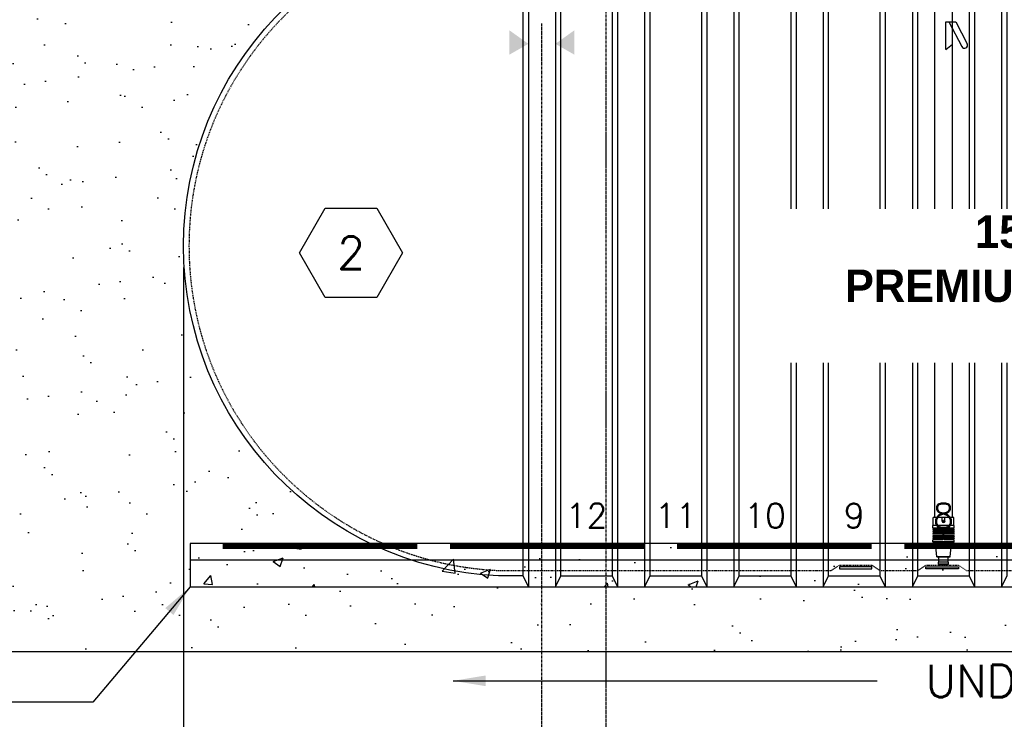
# Model space of a CAD drawing. Extents: x 1081 to 2220, y 0 to 2796.
# Tile 7 of 161: x 1494 to 1676, y 203 to 332. Entities that reach past the tile are written whole.
import ezdxf
from ezdxf.enums import TextEntityAlignment as Align

# ---------------------------------------------------------------- set-up
doc = ezdxf.new("R2010")
doc.units = 0
doc.header["$MEASUREMENT"] = 0
doc.header["$PDSIZE"] = 1
doc.linetypes.add('CENTER1', pattern=[0.6625, 0.5, -0.075, 0.0125, -0.075])
doc.linetypes.add('HIDDEN3', pattern=[0.1875, 0.125, -0.0625])
doc.layers.get('0').update_dxf_attribs({"linetype": 'CONTINUOUS'})
doc.layers.get('DEFPOINTS').update_dxf_attribs({"linetype": 'CONTINUOUS'})
for name, color, linetype in [('CENTERLINE', 3, 'CENTER1'), ('CONCRETE-HATCH', 2, 'CONTINUOUS'), ('DIM', 3, 'CONTINUOUS'), ('FILL-TUBE', 1, 'CONTINUOUS'), ('FREEZE-LINES', 8, 'CONTINUOUS'), ('PEAGRAVEL-HATCH', 3, 'CONTINUOUS'), ('TANK-ANCHOR', 4, 'CONTINUOUS'), ('TANK-DESCRIPTION', 3, 'CONTINUOUS'), ('TANK-HOLE', 5, 'CONTINUOUS'), ('TANK-UST', 5, 'CONTINUOUS'), ('TANK-UST-RIB', 7, 'CONTINUOUS'), ('TANK-UST-RIB-NO.', 7, 'CONTINUOUS'), ('TEXT', 3, 'CONTINUOUS')]:
    doc.layers.add(name, color=color, linetype=linetype)
doc.styles.add('BOLD', font='bold', dxfattribs={"height": 7.2})
doc.styles.add('SIMPLEX', font='simplex')
doc.dimstyles.new('DIM64', dxfattribs={"dimscale": 64, "dimtxt": 0.09375, "dimasz": 0.09375, "dimexe": 0.0625, "dimexo": 0.0625, "dimgap": 0.046875, "dimtad": 1, "dimdec": 4, "dimzin": 3, "dimdsep": 46, "dimlunit": 4, "dimtxsty": 'SIMPLEX', "dimcen": 0, "dimclrd": 256, "dimclre": 256, "dimclrt": 256, "dimadec": 0, "dimazin": 0, "dimtfac": 1, "dimtdec": 4, "dimtmove": 0, "dimatfit": 3, "dimfxl": 1, "dimfrac": 2, "dimtolj": 1, "dimtzin": 0, "dimarcsym": 0})

# ---------------------------------------------------------------- blocks, each defined once
blk = doc.blocks.new('*D16')
at = {"layer": 'DEFPOINTS', "color": 0, "transparency": 16777216}
for p in [(1524.62, 290.52), (1875.12, 290.52), (1875.12, 155.02)]:
    blk.add_point(p, dxfattribs=at)
at = {"layer": 'DIM', "lineweight": -2, "transparency": 16777216}
for p, q in [((1524.62, 286.52), (1524.62, 151.02)), ((1875.12, 286.52), (1875.12, 151.02)), ((1530.62, 155.02), (1869.12, 155.02))]:
    blk.add_line(p, q, dxfattribs=at)
at = {"layer": 'DIM', "transparency": 16777216}
for points in [[(1530.62, 156.02), (1530.62, 154.02), (1524.62, 155.02)], [(1869.12, 156.02), (1869.12, 154.02), (1875.12, 155.02)]]:
    blk.add_solid(points, dxfattribs=at)
at = {"layer": 'DIM', "transparency": 16777216, "insert": (1699.87, 162.59), "char_height": 6, "attachment_point": 5, "style": 'SIMPLEX'}
blk.add_mtext('\\A1;29\'-2 1/2" (F.V. TANK LENGTH)', dxfattribs=at)
blk = doc.blocks.new('*D21')
at = {"layer": 'DEFPOINTS', "color": 0, "transparency": 16777216}
for p in [(1524.62, 290.52), (1524.62, 173.52), (1590.87, 173.52)]:
    blk.add_point(p, dxfattribs=at)
at = {"layer": 'DIM', "lineweight": -2, "transparency": 16777216}
for p, q in [((1524.62, 286.52), (1524.62, 169.52)), ((1584.87, 173.52), (1530.62, 173.52))]:
    blk.add_line(p, q, dxfattribs=at)
at = {"layer": 'DIM', "transparency": 16777216}
for points in [[(1530.62, 174.52), (1530.62, 172.52), (1524.62, 173.52)], [(1584.87, 174.52), (1584.87, 172.52), (1590.87, 173.52)]]:
    blk.add_solid(points, dxfattribs=at)
at = {"layer": 'DIM', "transparency": 16777216, "insert": (1557.75, 181.09), "char_height": 6, "attachment_point": 5, "style": 'SIMPLEX'}
blk.add_mtext('\\A1;5\'-6 1/4"', dxfattribs=at)
blk = doc.blocks.new('*D22')
at = {"layer": 'DEFPOINTS', "color": 0, "transparency": 16777216}
for p in [(1389.62, 414.01), (1389.62, 155.02), (1524.62, 155.02)]:
    blk.add_point(p, dxfattribs=at)
at = {"layer": 'DIM', "lineweight": -2, "transparency": 16777216}
for p, q in [((1389.62, 410.01), (1389.62, 151.02)), ((1518.62, 155.02), (1395.62, 155.02))]:
    blk.add_line(p, q, dxfattribs=at)
at = {"layer": 'DIM', "transparency": 16777216}
for points in [[(1395.62, 156.02), (1395.62, 154.02), (1389.62, 155.02)], [(1518.62, 156.02), (1518.62, 154.02), (1524.62, 155.02)]]:
    blk.add_solid(points, dxfattribs=at)
at = {"layer": 'DIM', "transparency": 16777216, "insert": (1457.12, 161.59), "char_height": 6, "attachment_point": 5, "style": 'SIMPLEX'}
blk.add_mtext('\\A1;11\'-3"', dxfattribs=at)
blk = doc.blocks.new('*D23')
at = {"layer": 'DEFPOINTS', "color": 0, "transparency": 16777216}
for p in [(1389.62, 410.01), (1911.12, 410.01), (1911.12, 136.52)]:
    blk.add_point(p, dxfattribs=at)
at = {"layer": 'DIM', "lineweight": -2, "transparency": 16777216}
for p, q in [((1389.62, 406.01), (1389.62, 132.52)), ((1911.12, 406.01), (1911.12, 132.52)), ((1395.62, 136.52), (1905.12, 136.52))]:
    blk.add_line(p, q, dxfattribs=at)
at = {"layer": 'DIM', "transparency": 16777216}
for points in [[(1395.62, 137.52), (1395.62, 135.52), (1389.62, 136.52)], [(1905.12, 137.52), (1905.12, 135.52), (1911.12, 136.52)]]:
    blk.add_solid(points, dxfattribs=at)
at = {"layer": 'DIM', "transparency": 16777216, "insert": (1650.37, 144.09), "char_height": 6, "attachment_point": 5, "style": 'SIMPLEX'}
blk.add_mtext('\\A1;43\'-5 1/2" (F.V. TANK SLAB)', dxfattribs=at)
blk = doc.blocks.new('HEX')
at = {"color": 3}
blk.add_lwpolyline([(-0.0577, 0.1), (-0.1155, 0), (-0.0577, -0.1), (0.0577, -0.1), (0.1155, 0), (0.0577, 0.1)], close=True, dxfattribs=at)
at = {"color": 3, "style": 'SIMPLEX'}
blk.add_attdef('D#', text='', height=0.08, dxfattribs=at).set_placement((0, 0), align=Align.MIDDLE)

msp = doc.modelspace()

# ---------------------------------------------------------------- hatches: boundary and pattern name
at = {"layer": 'CONCRETE-HATCH', "linetype": 'Continuous'}
h = msp.add_hatch(dxfattribs=at)
h.set_pattern_fill('AR-CONC', color=256, scale=2.67, style=0)
h.set_pattern_definition([(50, (1436.166, -1008.733), (19.15085, -1.67548), [2.0025, -22.0275]), (355, (1436.166, -1008.733), (-3.70466, 20.08353), [1.602, -17.622]), (100.4514, (1437.762, -1008.873), (15.4462, 18.40804), [1.70186, -18.7205]), (46.1842, (1436.166, -1003.393), (28.49534, -4.41936), [3.00375, -33.04125]), (96.6356, (1438.54, -1003.76), (24.9555, 26.00895), [2.5528, -28.08074]), (351.1842, (1436.166, -1003.393), (24.9555, 26.009), [2.403, -26.433]), (21, (1438.836, -1004.728), (15.93742, -10.74992), [2.0025, -22.0275]), (326, (1438.836, -1004.728), (6.49652, 19.3615), [1.602, -17.622]), (71.4514, (1440.164, -1005.624), (22.43394, 8.61156), [1.70186, -18.7205]), (37.5, (1436.166, -1008.733), (0.324668, 8.888266), [0, -17.4084, 0, -17.889, 0, -17.68875]), (7.5, (1436.166, -1008.733), (7.02396, 10.53079), [0, -10.1994, 0, -17.0079, 0, -6.74175]), (327.5, (1430.212, -1008.733), (14.25306, -0.602215), [0, -6.675, 0, -20.826, 0, -27.6345]), (317.5, (1427.542, -1008.733), (15.57107, 2.6728), [0, -8.6775, 0, -13.8306, 0, -19.6245])])
h.paths.add_polyline_path([(1525.87181, 227.51592), (1699.87181, 227.51592), (1699.87181, 235.51592), (1525.87181, 235.51592)])
at = {"layer": 'PEAGRAVEL-HATCH'}
h = msp.add_hatch(dxfattribs=at)
h.set_pattern_fill('AR-SAND', color=256, scale=7.5)
h.set_pattern_definition([(37.5, (3446.055, -354.827), (-0.47245, 14.45118), [0, -11.4, 0, -12.75, 0, -12.1875]), (7.5, (3446.055, -354.827), (13.27333, 21.1661), [0, -6.15, 0, -10.275, 0, -3.9375]), (327.5, (3436.83, -354.827), (23.356064, 0.04244), [0, -3.75, 0, -13.5, 0, -17.625]), (317.5, (3436.83, -354.827), (22.54595, 6.58257), [0, -1.875, 0, -8.85, 0, -10.125])])
edge = h.paths.add_edge_path()
edge.add_line((1324.45854, 362.66631), (1273.23821, 418.00736))
edge.add_line((1273.23821, 418.00736), (1294.36544, 418.00736))
edge.add_line((1294.36544, 418.00736), (1294.36544, 414.00736))
edge.add_line((1294.36544, 414.00736), (1524.62181, 414.00736))
edge.add_line((1524.62181, 414.00736), (1524.62181, 290.51592))
edge.add_arc((1585.68848, 290.51592), 61.06667, 540, 604.2443006)
edge.add_line((1559.15289, 235.51592), (1525.87181, 235.51592))
edge.add_line((1525.87181, 235.51592), (1525.87181, 227.51592))
edge.add_line((1525.87181, 227.51592), (1590.87181, 227.51592))
edge.add_line((1590.87181, 227.51592), (1590.87181, 215.52055))
edge.add_line((1590.87181, 215.52055), (1400.88866, 215.52049))
edge.add_line((1400.88866, 215.52049), (1393.26213, 221.38903))
edge.add_line((1393.26213, 221.38903), (1389.62181, 227.51592))
edge.add_line((1389.62181, 227.51592), (1382.82573, 237.01136))
edge.add_line((1382.82573, 237.01136), (1378.10325, 244.89756))
edge.add_line((1378.10325, 244.89756), (1373.90996, 252.25364))
edge.add_line((1373.90996, 252.25364), (1372.82141, 254.88162))
edge.add_line((1372.82141, 254.88162), (1370.22961, 260.13758))
edge.add_line((1370.22961, 260.13758), (1368.38959, 264.13273))
edge.add_line((1368.38959, 264.13273), (1363.90564, 271.70069))
edge.add_line((1363.90564, 271.70069), (1360.4424, 278.7569))
edge.add_line((1360.4424, 278.7569), (1357.92056, 283.60242))
edge.add_line((1357.92056, 283.60242), (1356.54494, 286.94297))
edge.add_line((1356.54494, 286.94297), (1354.83608, 291.10408))
edge.add_line((1354.83608, 291.10408), (1353.51403, 293.87147))
edge.add_line((1353.51403, 293.87147), (1351.62525, 299.69604))
edge.add_line((1351.62525, 299.69604), (1349.70261, 304.85077))
edge.add_line((1349.70261, 304.85077), (1348.14753, 309.05554))
edge.add_line((1348.14753, 309.05554), (1345.5039, 314.3115))
edge.add_line((1345.5039, 314.3115), (1343.89699, 316.93948))
edge.add_line((1343.89699, 316.93948), (1342.86027, 319.56745))
edge.add_line((1342.86027, 319.56745), (1341.98059, 321.72538))
edge.add_line((1341.98059, 321.72538), (1339.69828, 325.8746))
edge.add_line((1339.69828, 325.8746), (1337.10649, 331.13056))
edge.add_line((1337.10649, 331.13056), (1334.46286, 339.5401))
edge.add_line((1334.46286, 339.5401), (1332.33759, 345.32165))
edge.add_line((1332.33759, 345.32165), (1330.26416, 350.05201))
edge.add_line((1330.26416, 350.05201), (1328.65724, 354.25678))
edge.add_line((1328.65724, 354.25678), (1327.62053, 357.93595))
edge.add_line((1327.62053, 357.93595), (1324.45854, 362.66631))
h = msp.add_hatch(dxfattribs=at)
h.set_pattern_fill('AR-SAND', color=256, scale=7.5, style=0)
h.set_pattern_definition([(37.5, (1695.622, 290.516), (-0.47245, 14.4512), [0, -11.4, 0, -12.75, 0, -12.1875]), (7.5, (1695.622, 290.516), (13.2733, 21.1661), [0, -6.15, 0, -10.275, 0, -3.9375]), (327.5, (1686.397, 290.516), (23.3561, 0.04244), [0, -3.75, 0, -13.5, 0, -17.625]), (317.5, (1686.397, 290.516), (22.546, 6.5826), [0, -1.875, 0, -8.85, 0, -10.125])])
h.paths.add_polyline_path([(1524.62181, 414.00736), (1597.97431, 414.00736), (1597.97431, 412.74358), (1597.99022, 409.69624), (1598.03738, 409.69624), (1605.12181, 409.69624), (1605.12181, 366.04592), (1604.87181, 366.04592, -0.414213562), (1604.22261, 365.39672), (1604.22261, 365.04592), (1601.41142, 365.04592, 0.414213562), (1595.41142, 359.04592), (1595.41142, 351.51592), (1594.37181, 351.51592), (1593.37181, 353.51592), (1588.37181, 353.51592), (1587.37181, 351.51592), (1582.8358, 351.51592, 0.400591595), (1524.62181, 290.51592)])
h = msp.add_hatch(dxfattribs=at)
h.set_pattern_fill('AR-SAND', color=256, scale=7.5, style=0)
h.set_pattern_definition([(37.5, (1491.872, 215.52), (-0.47245, 14.4512), [0, -11.4, 0, -12.75, 0, -12.1875]), (7.5, (1491.872, 215.52), (13.2733, 21.1661), [0, -6.15, 0, -10.275, 0, -3.9375]), (327.5, (1482.647, 215.52), (23.35606, 0.04244), [0, -3.75, 0, -13.5, 0, -17.625]), (317.5, (1482.647, 215.52), (22.546, 6.5826), [0, -1.875, 0, -8.85, 0, -10.125])])
h.paths.add_polyline_path([(1726.37181, 227.51592), (1808.87181, 227.51592), (1808.87181, 215.52063), (1726.37181, 215.5206)])
h.paths.add_polyline_path([(1709.87181, 227.51592), (1726.37181, 227.51592), (1726.37181, 215.5206), (1709.87181, 215.52059)])
h.paths.add_polyline_path([(1689.87181, 227.51592), (1699.87181, 227.51592), (1709.87181, 227.51592), (1709.87181, 215.52059), (1689.87181, 215.52059)])
h.paths.add_polyline_path([(1590.87181, 227.51592), (1689.87181, 227.51592), (1689.87181, 215.52059), (1590.87181, 215.52055)])

# ---------------------------------------------------------------- linework, layer by layer
at = {"layer": 'CENTERLINE'}
msp.add_line((1590.87181, 169.51592), (1590.87181, 331.64268), dxfattribs=at)
at = {"layer": 'FILL-TUBE', "color": 1}
for p, q in [((1663.4752, 359.07761), (1663.4752, 240.33288)), ((1666.79116, 240.33288), (1666.78026, 348.29203)), ((1665.54756, 331.94232), (1667.42345, 331.94232)), ((1665.54756, 326.85367), (1665.54756, 331.94232)), ((1666.14036, 331.94232), (1668.50051, 327.36778)), ((1667.42345, 331.94232), (1669.51386, 327.8906)), ((1665.54756, 326.85367), (1666.79116, 327.82781)), ((1667.04162, 240.33288), (1663.22474, 240.33288)), ((1663.22474, 238.83037), (1663.22474, 240.33288)), ((1664.89501, 239.61353), (1664.89501, 240.33288)), ((1665.39501, 239.61353), (1665.39501, 240.33288)), ((1667.04162, 238.83037), (1667.04162, 240.33288)), ((1663.16224, 238.36162), (1663.16224, 238.83037)), ((1667.10412, 238.83037), (1663.16224, 238.83037)), ((1667.10412, 238.36162), (1667.10412, 238.83037)), ((1667.10412, 238.04912), (1663.16224, 238.04912)), ((1663.16224, 238.04912), (1663.16224, 237.95537)), ((1667.10412, 237.95537), (1663.16224, 237.95537)), ((1667.10412, 237.67412), (1663.16224, 237.67412)), ((1663.16224, 237.67412), (1663.16224, 237.58037)), ((1667.10412, 237.58037), (1663.16224, 237.58037)), ((1667.10412, 237.29912), (1663.16224, 237.29912)), ((1663.16224, 237.29912), (1663.16224, 237.20537)), ((1667.10412, 237.20537), (1663.16224, 237.20537)), ((1667.10412, 236.92412), (1663.16224, 236.92412)), ((1663.16224, 236.92412), (1663.16224, 236.83037)), ((1667.10412, 236.83037), (1663.16224, 236.83037)), ((1667.07287, 238.33037), (1663.19349, 238.33037)), ((1664.94568, 238.08037), (1663.19349, 238.08037)), ((1664.94568, 237.70537), (1663.19349, 237.70537)), ((1664.94568, 237.33037), (1663.19349, 237.33037)), ((1664.94568, 236.95537), (1663.19349, 236.95537)), ((1665.07068, 238.20537), (1665.07068, 238.33037)), ((1665.07068, 237.83037), (1665.07068, 237.95537)), ((1665.07068, 237.45537), (1665.07068, 237.58037)), ((1665.07068, 237.08037), (1665.07068, 237.20537)), ((1665.07068, 236.70537), (1665.07068, 236.83037)), ((1665.19568, 238.20537), (1665.19568, 238.33037)), ((1665.19568, 237.83037), (1665.19568, 237.95537)), ((1665.19568, 237.45537), (1665.19568, 237.58037)), ((1665.19568, 237.08037), (1665.19568, 237.20537)), ((1665.19568, 236.70537), (1665.19568, 236.83037)), ((1667.07287, 238.08037), (1665.32068, 238.08037)), ((1667.07287, 237.70537), (1665.32068, 237.70537)), ((1667.07287, 237.33037), (1665.32068, 237.33037)), ((1667.07287, 236.95537), (1665.32068, 236.95537)), ((1667.10412, 238.04912), (1667.10412, 237.95537)), ((1667.10412, 237.67412), (1667.10412, 237.58037)), ((1667.10412, 237.29912), (1667.10412, 237.20537)), ((1667.10412, 236.92412), (1667.10412, 236.83037)), ((1667.10412, 236.54912), (1663.16224, 236.54912)), ((1663.16224, 236.54912), (1663.16224, 236.45537)), ((1667.10412, 236.45537), (1663.16224, 236.45537)), ((1664.94568, 236.20537), (1663.16224, 236.20537)), ((1663.16224, 235.84918), (1663.16224, 236.20537)), ((1667.10412, 235.84918), (1663.16224, 235.84918)), ((1664.94568, 236.58037), (1663.19349, 236.58037)), ((1663.22474, 235.78668), (1663.48388, 235.78668)), ((1663.48388, 235.78668), (1666.78248, 235.78668)), ((1663.90735, 233.0731), (1663.67115, 235.60854)), ((1664.94568, 235.60854), (1663.67115, 235.60854)), ((1664.94568, 235.54604), (1664.94568, 235.78668)), ((1665.32068, 235.54604), (1664.94568, 235.54604)), ((1665.07068, 236.33037), (1665.07068, 236.45537)), ((1665.19568, 236.33037), (1665.19568, 236.45537)), ((1667.07287, 236.58037), (1665.32068, 236.58037)), ((1667.10412, 236.20537), (1665.32068, 236.20537)), ((1665.32068, 235.54604), (1665.32068, 235.78668)), ((1666.59522, 235.60854), (1665.32068, 235.60854)), ((1666.35901, 233.0731), (1666.59522, 235.60854)), ((1667.04162, 235.78668), (1666.78248, 235.78668)), ((1667.10412, 236.54912), (1667.10412, 236.45537)), ((1667.10412, 235.84918), (1667.10412, 236.20537)), ((1663.90735, 233.0731), (1666.35901, 233.0731)), ((1666.29674, 233.01592), (1663.96963, 233.01592)), ((1664.22474, 231.70342), (1664.22474, 232.05961)), ((1666.04162, 232.05961), (1664.22474, 232.05961)), ((1666.04162, 231.70342), (1664.22474, 231.70342)), ((1664.28724, 232.05961), (1664.28724, 233.01592)), ((1665.97912, 231.64092), (1664.28724, 231.64092)), ((1665.85412, 231.51592), (1664.41224, 231.51592)), ((1665.97912, 232.05961), (1665.97912, 233.01592)), ((1666.04162, 231.70342), (1666.04162, 232.05961))]:
    msp.add_line(p, q, dxfattribs=at)
msp.add_lwpolyline([(1665.14501, 239.51244), (1665.05747, 239.56298), (1665.05747, 239.66407), (1665.14501, 239.71461), (1665.23255, 239.66407), (1665.23255, 239.56298)], close=True, dxfattribs=at)
msp.add_circle((1665.14501, 239.61353), 0.21875, dxfattribs=at)
for centre, radius, start, end in [((1669.00718, 327.62919), 0.57014, 207.2906126, 27.2906126), ((1665.14501, 239.61353), 0.25, 180, 0), ((1663.19349, 238.36162), 0.03125, 180, 270), ((1663.19349, 238.04912), 0.03125, 90, 180), ((1663.19349, 237.67412), 0.03125, 90, 180), ((1663.19349, 237.29912), 0.03125, 90, 180), ((1663.19349, 236.92412), 0.03125, 90, 180), ((1664.94568, 238.20537), 0.125, 270, 0), ((1664.94568, 237.83037), 0.125, 270, 0), ((1664.94568, 237.45537), 0.125, 270, 0), ((1664.94568, 237.08037), 0.125, 270, 0), ((1664.94568, 236.70537), 0.125, 270, 0), ((1665.32068, 238.20537), 0.125, 180, 270), ((1665.32068, 237.83037), 0.125, 180, 270), ((1665.32068, 237.45537), 0.125, 180, 270), ((1665.32068, 237.08037), 0.125, 180, 270), ((1665.32068, 236.70537), 0.125, 180, 270), ((1667.07287, 238.36162), 0.03125, 270, 360), ((1667.07287, 238.04912), 0.03125, 0, 90), ((1667.07287, 237.67412), 0.03125, 0, 90), ((1667.07287, 237.29912), 0.03125, 0, 90), ((1667.07287, 236.92412), 0.03125, 0, 90), ((1663.19349, 236.54912), 0.03125, 90, 180), ((1663.22474, 235.84918), 0.0625, 180, 270), ((1663.48388, 235.59918), 0.1875, 2.8624052, 90), ((1664.94568, 236.33037), 0.125, 270, 0), ((1665.32068, 236.33037), 0.125, 180, 270), ((1666.78248, 235.59918), 0.1875, 90, 177.1375948), ((1667.04162, 235.84918), 0.0625, 270, 0), ((1667.07287, 236.54912), 0.03125, 0, 90), ((1663.96963, 233.07842), 0.0625, 184.8833535, 270), ((1666.29674, 233.07842), 0.0625, 270, 355.1166465), ((1664.28724, 231.70342), 0.0625, 180, 270), ((1664.41224, 231.64092), 0.125, 180, 270), ((1665.85412, 231.64092), 0.125, 270, 360), ((1665.97912, 231.70342), 0.0625, 270, 360)]:
    msp.add_arc(centre, radius, start, end, dxfattribs=at)
at = {"layer": 'FREEZE-LINES', "color": 8, "linetype": 'CENTER1'}
msp.add_line((1602.74363, 0), (1602.74363, 540), dxfattribs=at)
at = {"layer": 'TANK-ANCHOR', "color": 1}
msp.add_line((1525.87181, 232.51592), (1699.87181, 232.51592), dxfattribs=at)
at = {"layer": 'TANK-ANCHOR'}
msp.add_lwpolyline([(1525.87181, 227.51592), (1699.87181, 227.51592), (1699.87181, 235.51592), (1525.87181, 235.51592)], close=True, dxfattribs=at)
at = {"layer": 'TANK-ANCHOR', "color": 3, "const_width": 1}
for points in [[(1567.87181, 235.01592), (1531.87181, 235.01592)], [(1609.87181, 235.01592), (1573.87181, 235.01592)], [(1651.87181, 235.01592), (1615.87181, 235.01592)], [(1693.87181, 235.01592), (1657.87181, 235.01592)]]:
    msp.add_lwpolyline(points, dxfattribs=at)
at = {"layer": 'TANK-HOLE', "linetype": 'Continuous'}
msp.add_lwpolyline([(1400.8887, 215.52046), (1855.23953, 215.52064), (1864.89639, 205.86379), (1870.49458, 203.528), (1887.74904, 203.528), (1893.34724, 205.86379), (1903.00409, 215.52064), (1907.4815, 221.38903), (1911.12181, 227.51592)], dxfattribs=at)
at = {"layer": 'TANK-UST'}
for p, q in [((1594.37181, 229.51592), (1603.87181, 229.51592)), ((1610.87181, 229.51592), (1620.37181, 229.51592)), ((1627.37181, 229.51592), (1636.87181, 229.51592)), ((1643.87181, 229.51592), (1653.37181, 229.51592)), ((1660.37181, 229.51592), (1669.87181, 229.51592)), ((1660.37181, 229.51592), (1669.87181, 229.51592))]:
    msp.add_line(p, q, dxfattribs=at)
msp.add_lwpolyline([(1587.37181, 229.51592), (1582.8358, 229.51592, -0.9543276), (1582.8358, 351.51592), (1587.37181, 351.51592)], format="xyb", dxfattribs=at)
at = {"layer": 'TANK-UST', "color": 2, "linetype": 'HIDDEN3'}
msp.add_lwpolyline([(1812.39117, 350.51592), (1587.39117, 350.51592), (1587.37181, 350.51592), (1582.85926, 350.51592, 0.9539575), (1582.85926, 230.51592), (1587.37181, 230.51592), (1587.39117, 230.51592), (1644.3743, 230.51592)], format="xyb", dxfattribs=at)
msp.add_lwpolyline([(1644.3743, 230.51592), (1645.8743, 231.51592), (1651.8743, 231.51592), (1653.3743, 230.51592), (1660.3743, 230.51592), (1661.8743, 231.51592), (1667.8743, 231.51592), (1669.3743, 230.51592), (1713.58137, 230.51592)], dxfattribs=at)
at = {"layer": 'TANK-UST', "color": 3}
for points in [[(1651.8743, 230.84925), (1651.8743, 231.18259), (1645.8743, 231.18259), (1645.8743, 230.84925)], [(1661.8743, 230.84925), (1661.8743, 231.18259), (1667.8743, 231.18259), (1667.8743, 230.84925)], [(1661.8743, 230.84925), (1661.8743, 231.18258), (1667.8743, 231.18258), (1667.8743, 230.84925)]]:
    msp.add_lwpolyline(points, close=True, dxfattribs=at)
at = {"layer": 'TANK-UST', "color": 1, "linetype": 'Continuous'}
for points in [[(1588.37181, 327.87124), (1584.87181, 325.87124), (1588.37181, 327.87124), (1584.87181, 330.37124)], [(1593.37181, 327.87124), (1596.87181, 325.87124), (1593.37181, 327.87124), (1596.87181, 330.37124)]]:
    msp.add_solid(points, dxfattribs=at)
at = {"layer": 'TANK-UST-RIB', "color": 7}
for p, q in [((1588.37181, 353.51592), (1588.37181, 227.51592)), ((1593.37181, 353.51592), (1593.37181, 227.51592)), ((1626.37181, 353.51592), (1626.37181, 227.51592)), ((1637.87181, 353.51592), (1637.87181, 227.51592)), ((1642.87181, 353.51592), (1642.87181, 227.51592)), ((1654.37181, 353.51592), (1654.37181, 227.51592)), ((1659.37181, 353.51592), (1659.37181, 227.51592)), ((1670.87181, 353.51592), (1670.87181, 227.51592)), ((1675.87181, 353.51592), (1675.87181, 227.51592)), ((1621.37181, 351.93729), (1621.37181, 227.51592)), ((1604.87181, 350.57842), (1604.87181, 227.51592)), ((1609.87181, 350.57842), (1609.87181, 227.51592))]:
    msp.add_line(p, q, dxfattribs=at)
at = {"layer": 'TANK-UST-RIB', "color": 5}
for points in [[(1588.37181, 227.51592), (1593.37181, 227.51592), (1594.37181, 229.51592), (1594.37181, 351.51592), (1593.37181, 353.51592), (1588.37181, 353.51592), (1587.37181, 351.51592), (1587.37181, 229.51592)], [(1620.37181, 350.69884), (1620.37181, 229.51592), (1621.37181, 227.51592), (1626.37181, 227.51592), (1627.37181, 229.51592), (1627.37181, 351.51592), (1626.37181, 353.51592), (1625.40987, 353.51592), (1621.37181, 351.93729)], [(1637.87181, 227.51592), (1642.87181, 227.51592), (1643.87181, 229.51592), (1643.87181, 351.51592), (1642.87181, 353.51592), (1637.87181, 353.51592), (1636.87181, 351.51592), (1636.87181, 229.51592)], [(1654.37181, 227.51592), (1659.37181, 227.51592), (1660.37181, 229.51592), (1660.37181, 351.51592), (1659.37181, 353.51592), (1654.37181, 353.51592), (1653.37181, 351.51592), (1653.37181, 229.51592)], [(1670.87181, 227.51592), (1675.87181, 227.51592), (1676.87181, 229.51592), (1676.87181, 351.51592), (1675.87181, 353.51592), (1670.87181, 353.51592), (1669.87181, 351.51592), (1669.87181, 229.51592)], [(1604.87181, 227.51592), (1609.87181, 227.51592), (1610.87181, 229.51592), (1610.87181, 348.89092), (1609.87181, 350.57842), (1604.87181, 350.57842), (1603.87181, 348.89092), (1603.87181, 229.51592)]]:
    msp.add_lwpolyline(points, close=True, dxfattribs=at)

# ---------------------------------------------------------------- block references
at = {"layer": 'TEXT'}
ref = msp.add_blockref('HEX', (1555.59128, 289.24964), dxfattribs=dict(at, xscale=-82.50601499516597, yscale=82.50601499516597, zscale=82.50601499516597))
ref.add_attrib('D#', '2', dxfattribs={"layer": '0', "color": 0, "height": 6, "style": 'SIMPLEX'}).set_placement((1555.59128, 289.24964), align=Align.MIDDLE)

# ---------------------------------------------------------------- texts
at = {"layer": 'TANK-UST-RIB-NO.', "style": 'SIMPLEX'}
for s, p in [('12', (1599.12181, 240.65587)), ('11', (1615.62181, 240.65587)), ('10', (1632.12181, 240.65587)), ('9', (1648.62181, 240.65587)), ('8', (1665.12181, 240.65587))]:
    msp.add_text(s, height=4.5, dxfattribs=at).set_placement(p, align=Align.MIDDLE)
at = {"layer": 'TEXT', "style": 'SIMPLEX'}
msp.add_text('UNDISTURBED SOIL', height=6, dxfattribs=at).set_placement((1699.87181, 210.09924), align=Align.MIDDLE_CENTER)

# ---------------------------------------------------------------- dimensions: what is measured, and where the dimension line sits
at = {"layer": 'DIM'}
dim = msp.add_linear_dim(base=(1389.62181, 155.01592), p1=(1524.62181, 155.01592), p2=(1389.62181, 414.00736), angle=180, dimstyle='DIM64', dxfattribs=at)
dim.commit()
dim.dimension.update_dxf_attribs({"geometry": '*D22', "text_midpoint": (1457.12181, 161.58735)})
for base, p1, p2, angle, text, picture, middle in [((1911.12181, 136.51592), (1389.62181, 410.00736), (1911.12181, 410.00736), 0, '<> (F.V. TANK SLAB)', '*D23', (1650.37181, 144.08735)), ((1875.12181, 155.01592), (1524.62181, 290.51592), (1875.12181, 290.51592), 180, '<> (F.V. TANK LENGTH)', '*D16', (1699.87181, 162.58735))]:
    dim = msp.add_linear_dim(base=base, p1=p1, p2=p2, angle=angle, text=text, dimstyle='DIM64', dxfattribs=at)
    dim.commit()
    dim.dimension.update_dxf_attribs({"geometry": picture, "text_midpoint": middle})
at = {"layer": 'DIM', "color": 1}
dim = msp.add_linear_dim(base=(1524.62181, 173.51592), p1=(1590.87181, 173.51592), p2=(1524.62181, 290.51592), angle=180, dimstyle='DIM64', dxfattribs=at)
dim.commit()
dim.dimension.update_dxf_attribs({"geometry": '*D21', "text_midpoint": (1557.74681, 181.08735)})

# ---------------------------------------------------------------- leaders
at = {"layer": 'TEXT'}
msp.add_leader([(1525.87181, 227.51592), (1507.82948, 206.19247), (1351.97516, 206.19247)], dimstyle='DIM64', dxfattribs=at)
msp.add_leader([(1574.47107, 210.12663), (1652.87899, 210.12663)], dimstyle='DIM64', override={"dimgap": 0.0625, "dimtad": 0}, dxfattribs=at)

# ---------------------------------------------------------------- next in the draw order: texts
at = {"layer": 'TANK-DESCRIPTION', "insert": (1731.60095, 296.15507), "char_height": 6, "width": 95.3944953, "attachment_point": 3, "style": 'BOLD', "bg_fill": 3, "box_fill_scale": 1.2, "bg_fill_color": 256, "bg_fill_transparency": 0}
msp.add_mtext(' 15,000 GALLON PREMIUM UNLEADED #2', dxfattribs=at)

doc.saveas('drawing.dxf')
